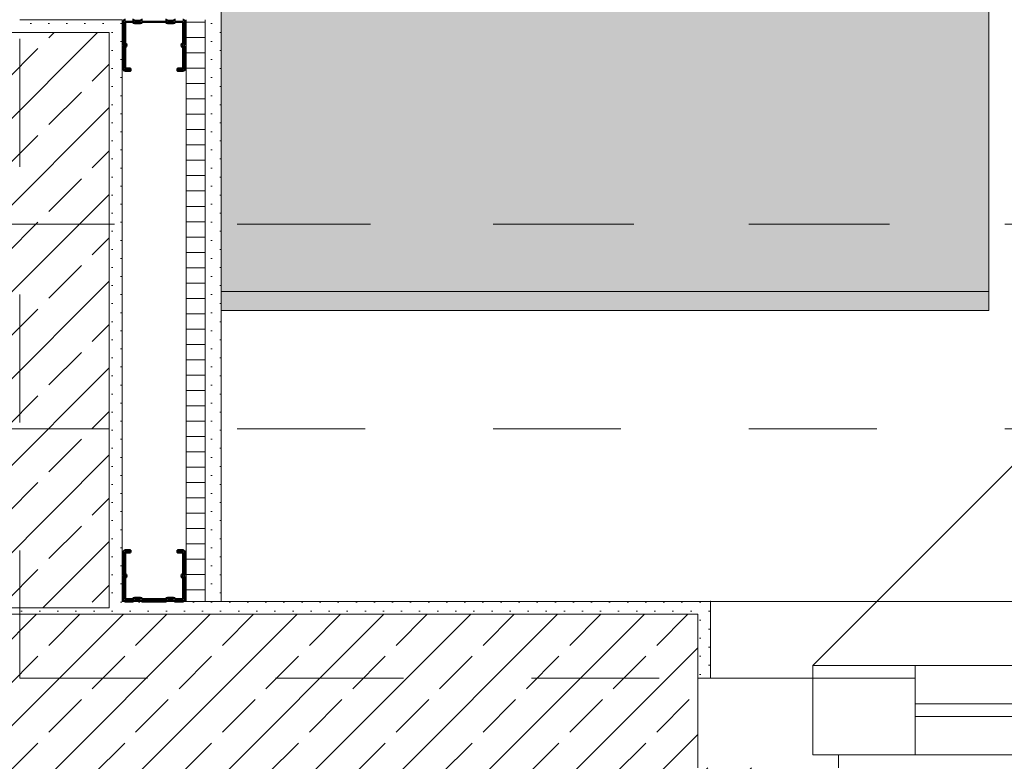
# Model space of a CAD drawing. Header units: metres. Extents: x -3.5 to 65.3, y -10.9 to 16.7.
# Tile 212 of 234: x 47.41 to 48.18, y 0.13 to 0.71. Entities that reach past the tile are written whole.
import ezdxf

# ---------------------------------------------------------------- set-up
doc = ezdxf.new("R2010")
doc.units = ezdxf.units.M
doc.header["$MEASUREMENT"] = 0
for name, pattern in [('Achse', [0.08, 0.04, -0.02, 0, -0.02]), ('Strichlinie doppelt', [0.218722, 0.105833, -0.042333, 0.028222, -0.042333]), ('Strichlinie eng', [0.046, 0.03, -0.016]), ('Untersicht', [0.04, 0.03, -0.01])]:
    doc.linetypes.add(name, pattern=pattern)
for name, color, linetype in [('102 - Bemaßung_ Beschriftung.Detail_ Ausschnitt', 7, 'Continuous'), ('451 - Universal.Achsen Raster', 7, 'Continuous'), ('604 - Struktur.Wand Aussen', 7, 'Continuous'), ('607 - Struktur.Stütze', 7, 'Continuous'), ('608 - Struktur.Träger', 7, 'Continuous'), ('650 - Abdeckung.Fußboden Aufbau', 7, 'Continuous'), ('653 - Abdeckung.TB Verkofferung', 7, 'Continuous'), ('660 - Unterkonstruktion.Trockenbau', 7, 'Continuous'), ('703 - Einrichtung.Möbel Küche', 7, 'Continuous'), ('Neubau_606 - Struktur.Wand Innen Ausbau', 7, 'Continuous')]:
    doc.layers.add(name, color=color, linetype=linetype)
doc.styles.add('ERSTELLTER_STIL_1', font='txt')
doc.dimstyles.new('ERSTELLTER_STIL__1', dxfattribs={"dimtxt": 0.04, "dimasz": 0.02128, "dimexe": 0.18, "dimexo": 0.0625, "dimgap": 0, "dimtad": 1, "dimtih": 1, "dimtoh": 1, "dimzin": 0, "dimdsep": 46, "dimtxsty": 'ERSTELLTER_STIL_1', "dimblk": 'ARROWHEAD_2', "dimblk1": 'ARROWHEAD_2', "dimblk2": 'ARROWHEAD_2', "dimcen": 0.09, "dimse1": 1, "dimse2": 1, "dimclrd": 7, "dimclre": 7, "dimclrt": 7, "dimazin": 0, "dimtfac": 1, "dimtdec": 4, "dimtmove": 0, "dimatfit": 3, "dimfxl": 1, "dimtolj": 1, "dimtzin": 0, "dimarcsym": 0})
pattern_1 = [(45, (0, 0), (-0.033941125, 0.033941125), []), (45, (-0.01697, 0.01697), (-0.033941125, 0.033941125), [0.036, -0.012])]
pattern_2 = [(45, (0, 0), (-0.0070710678, 0.0070710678), [0, -0.01])]

# ---------------------------------------------------------------- blocks, each defined once
blk = doc.blocks.new('*D335')
at = {"layer": '102 - Bemaßung_ Beschriftung.Detail_ Ausschnitt', "color": 7, "linetype": 'Continuous', "lineweight": 5}
for p, q in [((47.17999, -0.48361), (47.17999, -0.44161)), ((47.47999, -0.48361), (47.47999, -0.44161)), ((47.18807, -0.44861), (47.17191, -0.47661)), ((47.47191, -0.47661), (47.48807, -0.44861)), ((47.17999, -0.46261), (47.47999, -0.46261)), ((47.47999, -0.46261), (47.49368, -0.46261))]:
    blk.add_line(p, q, dxfattribs=at)
at = {"layer": '102 - Bemaßung_ Beschriftung.Detail_ Ausschnitt', "color": 7, "lineweight": 5, "insert": (47.29963, -0.45461), "char_height": 0.04, "attachment_point": 7, "style": 'ERSTELLTER_STIL_1'}
blk.add_mtext('\\A1;{\\pql;\\fArial|b0|i0|c0|p38;30}', dxfattribs=at)
blk = doc.blocks.new('ARROWHEAD_2')
at = {"color": 0, "linetype": 'Continuous', "lineweight": 0}
for p, q in [((-0.378, -0.655), (0.378, 0.655)), ((0, 0), (-1, 0))]:
    blk.add_line(p, q, dxfattribs=at)
blk = doc.blocks.new('*D343')
at = {"layer": '102 - Bemaßung_ Beschriftung.Detail_ Ausschnitt', "color": 7, "linetype": 'Continuous', "lineweight": 5}
for p, q in [((47.26997, -0.63361), (47.26997, -0.59161)), ((47.40997, -0.63361), (47.40997, -0.59161)), ((47.27806, -0.59861), (47.26189, -0.62661)), ((47.40189, -0.62661), (47.41806, -0.59861)), ((43.96499, -0.61261), (47.26997, -0.61261)), ((47.26997, -0.61261), (47.40997, -0.61261)), ((47.40997, -0.61261), (47.42367, -0.61261))]:
    blk.add_line(p, q, dxfattribs=at)
at = {"layer": '102 - Bemaßung_ Beschriftung.Detail_ Ausschnitt', "color": 7, "lineweight": 5, "insert": (47.30962, -0.60461), "char_height": 0.04, "attachment_point": 7, "style": 'ERSTELLTER_STIL_1'}
blk.add_mtext('\\A1;{\\pql;\\fArial|b0|i0|c0|p38;14}', dxfattribs=at)

msp = doc.modelspace()

# ---------------------------------------------------------------- hatches: boundary and pattern name
at = {"layer": '604 - Struktur.Wand Aussen', "linetype": 'Continuous', "lineweight": 0, "true_color": 0x000000}
h = msp.add_hatch(dxfattribs=at)
h.set_pattern_fill('Gips_0001', color=18, style=0, pattern_type=2)
h.set_pattern_definition(pattern_2)
h.paths.add_polyline_path([(47.48999, 0.255), (47.48999, 0.245), (47.93999, 0.245), (47.93999, 0.255)])
h = msp.add_hatch(dxfattribs=at)
h.set_pattern_fill('Gips_0001', color=18, style=0, pattern_type=2)
h.set_pattern_definition(pattern_2)
h.paths.add_polyline_path([(47.93999, 0.255), (47.93999, 0.195), (47.94999, 0.195), (47.94999, 0.255)])
h = msp.add_hatch(dxfattribs=at)
h.set_pattern_fill('Beton__Stahlbeton_0001', color=18, style=0, pattern_type=2)
h.set_pattern_definition(pattern_1)
h.paths.add_polyline_path([(46.78, 0.125), (46.72, 0.125), (46.72, 0.005), (47.99999, 0.005), (47.99999, 0.125), (47.93999, 0.125), (47.93999, 0.195), (47.93999, 0.245), (46.78, 0.245), (46.78, 0.195)])
at = {"layer": '607 - Struktur.Stütze', "linetype": 'Continuous', "lineweight": 0, "true_color": 0x000000}
h = msp.add_hatch(dxfattribs=at)
h.set_pattern_fill('Gips_0001', color=18, style=0, pattern_type=2)
h.set_pattern_definition(pattern_2)
h.paths.add_polyline_path([(47.48999, 0.70998), (47.40997, 0.70998), (47.40997, 0.69998), (47.47999, 0.69998), (47.47999, 0.255), (47.48999, 0.255)])
h = msp.add_hatch(dxfattribs=at)
h.set_pattern_fill('Beton__Stahlbeton_0001', color=18, style=0, pattern_type=2)
h.set_pattern_definition(pattern_1)
h.paths.add_polyline_path([(47.17999, 0.24998), (47.47999, 0.24998), (47.47999, 0.69998), (47.17999, 0.69998)])
h = msp.add_hatch(dxfattribs=at)
h.set_pattern_fill('Gips_0001', color=18, style=0, pattern_type=2)
h.set_pattern_definition(pattern_2)
h.paths.add_polyline_path([(47.16999, 0.255), (47.16999, 0.245), (47.48999, 0.245), (47.48999, 0.255), (47.47999, 0.255), (47.47999, 0.24998), (47.17999, 0.24998), (47.17999, 0.255)])
at = {"layer": '703 - Einrichtung.Möbel Küche', "linetype": 'Continuous', "lineweight": 0, "true_color": 0xffffff}
msp.add_hatch(color=7, dxfattribs=at).paths.add_polyline_path([(48.16749, 0.48248), (48.16749, 4.91248), (47.56749, 4.91248), (47.56749, 0.48248)])
at = {"layer": 'Neubau_606 - Struktur.Wand Innen Ausbau', "linetype": 'Continuous', "lineweight": 0, "true_color": 0x000000}
h = msp.add_hatch(dxfattribs=at)
h.set_pattern_fill('Holz__Sperrholz_1_0001', color=18, style=0, pattern_type=2)
h.set_pattern_definition([(0, (0, 0), (0, 0.0120000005), [])])
h.paths.add_polyline_path([(47.55499, 0.255), (47.55499, 0.70998), (47.53999, 0.70998), (47.53999, 0.255)])
h = msp.add_hatch(dxfattribs=at)
h.set_pattern_fill('Gips_0001', color=18, style=0, pattern_type=2)
h.set_pattern_definition(pattern_2)
h.paths.add_polyline_path([(47.56749, 0.255), (47.56749, 0.70998), (47.55499, 0.70998), (47.55499, 0.255)])

# ---------------------------------------------------------------- linework, layer by layer
at = {"layer": '451 - Universal.Achsen Raster', "color": 160, "linetype": 'Strichlinie doppelt', "lineweight": 9, "true_color": 0x3232ff}
msp.add_line((64.93503, 0.54998), (-3.175, 0.54998), dxfattribs=at)
at = {"layer": '604 - Struktur.Wand Aussen', "color": 7, "linetype": 'Continuous', "lineweight": 9}
for p, q in [((48.02999, 0.205), (48.44718, 0.62219)), ((47.94999, 0.255), (50.32999, 0.255))]:
    msp.add_line(p, q, dxfattribs=at)
at = {"layer": '604 - Struktur.Wand Aussen', "color": 7, "linetype": 'Continuous', "lineweight": 5}
for p, q in [((47.93999, 0.255), (47.94999, 0.255)), ((47.94999, 0.245), (47.94999, 0.255)), ((47.94999, 0.245), (47.94999, 0.255)), ((47.94999, 0.195), (47.94999, 0.245)), ((47.94999, 0.195), (47.94999, 0.245)), ((47.93999, 0.195), (47.94999, 0.195)), ((47.93999, 0.195), (47.94999, 0.195)), ((47.93999, 0.195), (47.94999, 0.195))]:
    msp.add_line(p, q, dxfattribs=at)
at = {"layer": '604 - Struktur.Wand Aussen', "color": 7, "linetype": 'Strichlinie eng', "lineweight": 9}
msp.add_line((47.94999, 0.255), (50.32999, 0.255), dxfattribs=at)
at = {"layer": '604 - Struktur.Wand Aussen', "color": 7, "linetype": 'Continuous', "lineweight": 13}
for p, q in [((47.93999, 0.245), (46.78, 0.245)), ((47.93999, 0.245), (47.93999, 0.195)), ((48.02999, 0.135), (48.02999, 0.205)), ((48.02999, 0.205), (48.10999, 0.205)), ((48.10999, 0.205), (48.53999, 0.205)), ((48.10999, 0.205), (48.10999, 0.135)), ((47.93999, 0.125), (47.93999, 0.195)), ((47.93999, 0.195), (48.02999, 0.195)), ((47.93999, 0.125), (47.93999, 0.195)), ((47.93999, 0.125), (47.93999, 0.195)), ((48.02999, 0.195), (48.02999, 0.135)), ((48.10999, 0.175), (48.53999, 0.175)), ((48.53999, 0.165), (48.10999, 0.165)), ((48.02999, 0.135), (48.04999, 0.135)), ((48.10999, 0.135), (48.02999, 0.135)), ((48.04999, 0.135), (48.04999, 0.125)), ((48.53999, 0.135), (48.10999, 0.135))]:
    msp.add_line(p, q, dxfattribs=at)
at = {"layer": '604 - Struktur.Wand Aussen', "color": 7, "linetype": 'Continuous', "lineweight": 5, "flags": 128}
msp.add_lwpolyline([(47.93999, 0.255), (47.48999, 0.255)], dxfattribs=at)
at = {"layer": '604 - Struktur.Wand Aussen', "color": 7, "linetype": 'Continuous', "lineweight": 9}
msp.add_point((47.94999, 0.255), dxfattribs=at)
at = {"layer": '607 - Struktur.Stütze', "color": 7, "linetype": 'Continuous', "lineweight": 5, "flags": 128}
msp.add_lwpolyline([(47.48999, 0.255), (47.48999, 0.70998), (47.40997, 0.70998)], dxfattribs=at)
at = {"layer": '607 - Struktur.Stütze', "color": 7, "linetype": 'Continuous', "lineweight": 13, "flags": 128}
msp.add_lwpolyline([(47.17999, 0.24998), (47.47999, 0.24998), (47.47999, 0.69998), (47.17999, 0.69998)], close=True, dxfattribs=at)
at = {"layer": '608 - Struktur.Träger', "color": 7, "linetype": 'Achse', "lineweight": 9}
msp.add_line((0.37999, 0.54998), (61.87999, 0.54998), dxfattribs=at)
at = {"layer": '608 - Struktur.Träger', "color": 7, "linetype": 'Untersicht', "lineweight": 13}
msp.add_line((0.37999, 0.38998), (61.87999, 0.38998), dxfattribs=at)
at = {"layer": '650 - Abdeckung.Fußboden Aufbau', "color": 7, "linetype": 'Continuous', "lineweight": 13, "flags": 128}
msp.add_lwpolyline([(47.76749, 5.805), (47.76749, 4.91248), (47.56749, 4.91248), (47.56749, 0.255), (50.76999, 0.255), (50.76999, 0.70998), (50.85997, 0.70998), (50.85997, 5.805), (49.67, 5.805)], dxfattribs=at)
at = {"layer": '653 - Abdeckung.TB Verkofferung', "color": 7, "linetype": 'Untersicht', "lineweight": 9}
for q in [(47.40997, 0.74948), (50.85997, 0.19498)]:
    msp.add_line((47.40997, 0.19498), q, dxfattribs=at)
at = {"layer": '660 - Unterkonstruktion.Trockenbau', "color": 7, "linetype": 'Continuous', "lineweight": 50, "flags": 128}
for points in [[(47.53739, 0.70998, -0.414214), (47.53939, 0.70798), (47.53939, 0.69193, -0.267949), (47.53839, 0.6902, 0.57735), (47.53839, 0.68977, -0.267949), (47.53939, 0.68803), (47.53939, 0.67198, -0.414214), (47.53739, 0.66998), (47.53339, 0.66998), (47.53339, 0.67173), (47.53739, 0.67173, 0.414214), (47.53764, 0.67198), (47.53764, 0.68803, 0.267949), (47.53751, 0.68825, -0.57735), (47.53751, 0.69171, 0.267949), (47.53764, 0.69193), (47.53764, 0.70798, 0.414214), (47.53739, 0.70823), (47.53189, 0.70823, 0.250492), (47.53168, 0.70812, -0.250492), (47.53002, 0.70723), (47.52576, 0.70723, -0.250492), (47.5241, 0.70812, 0.250492), (47.52389, 0.70823), (47.50609, 0.70823, 0.250492), (47.50588, 0.70812, -0.250492), (47.50422, 0.70723), (47.49996, 0.70723, -0.250492), (47.4983, 0.70812, 0.250492), (47.49809, 0.70823), (47.49259, 0.70823, 0.414214), (47.49234, 0.70798), (47.49234, 0.69193, 0.267949), (47.49246, 0.69171, -0.57735), (47.49246, 0.68825, 0.267949), (47.49234, 0.68803), (47.49234, 0.67198, 0.414214), (47.49259, 0.67173), (47.49659, 0.67173), (47.49659, 0.66998), (47.49259, 0.66998, -0.414214), (47.49059, 0.67198), (47.49059, 0.68803, -0.267949), (47.49159, 0.68977, 0.57735), (47.49159, 0.6902, -0.267949), (47.49059, 0.69193), (47.49059, 0.70798, -0.414214), (47.49259, 0.70998)], [(47.49809, 0.70998, -0.250492), (47.49975, 0.70909, 0.250492), (47.49996, 0.70898), (47.50422, 0.70898, 0.250492), (47.50443, 0.70909, -0.250492), (47.50609, 0.70998)], [(47.52389, 0.70998, -0.250492), (47.52555, 0.70909, 0.250492), (47.52576, 0.70898), (47.53002, 0.70898, 0.250492), (47.53023, 0.70909, -0.250492), (47.53189, 0.70998)]]:
    msp.add_lwpolyline(points, format="xyb", dxfattribs=at)
msp.add_lwpolyline([(47.49659, 0.29325), (47.49659, 0.295), (47.49259, 0.295, 0.414214), (47.49059, 0.293), (47.49059, 0.27695, 0.267949), (47.49159, 0.27522, -0.57735), (47.49159, 0.27478, 0.267949), (47.49059, 0.27305), (47.49059, 0.257, 0.414214), (47.49259, 0.255), (47.49809, 0.255, 0.250492), (47.49975, 0.25589, -0.250492), (47.49996, 0.256), (47.50422, 0.256, -0.250492), (47.50443, 0.25589, 0.250492), (47.50609, 0.255), (47.52389, 0.255, 0.250492), (47.52555, 0.25589, -0.250492), (47.52576, 0.256), (47.53002, 0.256, -0.250492), (47.53023, 0.25589, 0.250492), (47.53189, 0.255), (47.53739, 0.255, 0.414214), (47.53939, 0.257), (47.53939, 0.27305, 0.267949), (47.53839, 0.27478, -0.57735), (47.53839, 0.27522, 0.267949), (47.53939, 0.27695), (47.53939, 0.293, 0.414214), (47.53739, 0.295), (47.53339, 0.295), (47.53339, 0.29325), (47.53739, 0.29325, -0.414214), (47.53764, 0.293), (47.53764, 0.27695, -0.267949), (47.53751, 0.27673, 0.57735), (47.53751, 0.27327, -0.267949), (47.53764, 0.27305), (47.53764, 0.257, -0.414214), (47.53739, 0.25675), (47.53189, 0.25675, -0.250492), (47.53168, 0.25686, 0.250492), (47.53002, 0.25775), (47.52576, 0.25775, 0.250492), (47.5241, 0.25686, -0.250492), (47.52389, 0.25675), (47.50609, 0.25675, -0.250492), (47.50588, 0.25686, 0.250492), (47.50422, 0.25775), (47.49996, 0.25775, 0.250492), (47.4983, 0.25686, -0.250492), (47.49809, 0.25675), (47.49259, 0.25675, -0.414214), (47.49234, 0.257), (47.49234, 0.27305, -0.267949), (47.49246, 0.27327, 0.57735), (47.49246, 0.27673, -0.267949), (47.49234, 0.27695), (47.49234, 0.293, -0.414214), (47.49259, 0.29325)], format="xyb", close=True, dxfattribs=at)
at = {"layer": '703 - Einrichtung.Möbel Küche', "color": 7, "linetype": 'Continuous', "lineweight": 5}
msp.add_line((47.56749, 0.49748), (48.16749, 0.49748), dxfattribs=at)
at = {"layer": '703 - Einrichtung.Möbel Küche', "color": 7, "linetype": 'Continuous', "lineweight": 9, "flags": 128}
msp.add_lwpolyline([(48.16749, 0.48248), (48.16749, 4.91248), (47.56749, 4.91248), (47.56749, 0.48248)], close=True, dxfattribs=at)
at = {"layer": 'Neubau_606 - Struktur.Wand Innen Ausbau', "color": 1, "linetype": 'Continuous', "lineweight": 13}
msp.add_line((47.53999, 0.255), (47.53999, 0.70998), dxfattribs=at)
at = {"layer": 'Neubau_606 - Struktur.Wand Innen Ausbau', "color": 1, "linetype": 'Continuous', "lineweight": 9}
msp.add_line((47.55499, 0.255), (47.55499, 0.70998), dxfattribs=at)
at = {"layer": 'Neubau_606 - Struktur.Wand Innen Ausbau', "color": 1, "linetype": 'Continuous', "lineweight": 13, "flags": 128}
for points in [[(47.56749, 0.255), (47.56749, 0.70998)], [(47.48999, 0.255), (47.56749, 0.255)]]:
    msp.add_lwpolyline(points, dxfattribs=at)

# ---------------------------------------------------------------- dimensions: what is measured, and where the dimension line sits
at = {"layer": '102 - Bemaßung_ Beschriftung.Detail_ Ausschnitt', "color": 7, "linetype": 'Continuous', "lineweight": 5}
for base, p1, p2, picture, middle in [((47.40997, -0.61261), (47.26997, 0.69998), (47.40997, 0.69998), '*D343', (47.34011, -0.58461)), ((47.47999, -0.46261), (47.17999, 0.69998), (47.47999, 0.69998), '*D335', (47.33013, -0.43461))]:
    dim = msp.add_linear_dim(base=base, p1=p1, p2=p2, dimstyle='ERSTELLTER_STIL__1', dxfattribs=at)
    dim.commit()
    dim.dimension.update_dxf_attribs({"geometry": picture, "text_midpoint": middle, "dimtype": 160})

doc.saveas('drawing.dxf')
